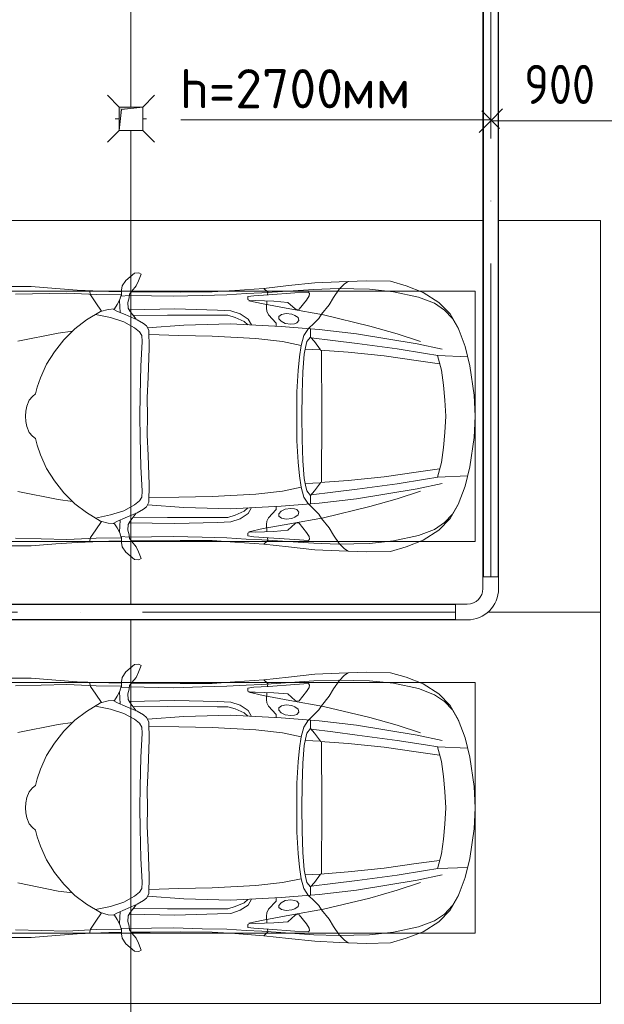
# Model space of a CAD drawing. Header units: millimetres. Extents: x -32229 to 192519, y -13689 to 125138.
# Tile 179 of 183: x 27224 to 30960, y 98295 to 104583. Entities that reach past the tile are written whole.
import ezdxf

# ---------------------------------------------------------------- set-up
doc = ezdxf.new("R2010")
doc.units = ezdxf.units.MM
doc.linetypes.add('ADSK_Осевая', pattern=[2800, 2000, -400, 0, -400])
for name, color, linetype, lineweight in [('A-____-____-DIMS', 7, 'Continuous', 9), ('A-____-____-DIMS-200', 7, 'Continuous', 9), ('A-DETL-GENF-OTLN', 7, 'Continuous', 18), ('A-FLOR-____-OTLN', 7, 'Continuous', 18), ('C-PRKG-____-OTLN', 7, 'Continuous', 18), ('E-CABL-TRAY-CNTR', 7, 'ADSK_Осевая', 18), ('E-CABL-TRAY-OTLN', 7, 'Continuous', 18), ('G-____-____-TEXT', 7, 'Continuous', 9), ('M-EQPM-____-OTLN', 7, 'Continuous', 18), ('P-SANR-FIXT-OTLN', 7, 'Continuous', 18)]:
    doc.layers.add(name, color=color, linetype=linetype, lineweight=lineweight)
doc.layers.add('A-DETL-____-OTLN', color=7, linetype='Continuous', lineweight=9, true_color=0x00a600)
doc.styles.add('GOST Common_4', font='GOST_Common.ttf', dxfattribs={"width": 0.9, "height": 250})
doc.styles.add('ISOCPEUR', font='isocpeur.ttf', dxfattribs={"height": 250})
doc.dimstyles.new('ГОСТ_2_5_мм2', dxfattribs={"dimscale": 304.8, "dimtxt": 251.428749, "dimasz": 0.492126, "dimexe": 0.492126, "dimexo": 0.656168, "dimgap": 0.098425, "dimtad": 1, "dimdec": 0, "dimdsep": 46, "dimtxsty": 'GOST Common_4', "dimblk1": 'OBLIQUE', "dimblk2": 'OBLIQUE', "dimsah": 1, "dimcen": 0.09, "dimazin": 2, "dimtfac": 1, "dimtdec": 4, "dimtix": 1, "dimtmove": 0, "dimatfit": 3, "dimfxl": 1, "dimtvp": 1, "dimtolj": 1, "dimtzin": 0, "dimarcsym": 2})

# ---------------------------------------------------------------- blocks, each defined once
blk = doc.blocks.new('АР_Машиноместо - 4900x2400_М__5300х2500_-V167--01 ЭЛ')
at = {"layer": 'A-DETL-GENF-OTLN', "color": 253, "lineweight": 13, "true_color": 0xaaaaaa}
for p, q in [((422, -1534.1), (422, -1662.9)), ((2078, -1534.1), (2078, -1662.9)), ((770, -1576.5), (718.3, -1834.2)), ((1217.8, -1629.1), (1184.7, -1635.7)), ((1217.8, -1629.1), (1250, -1626.8)), ((1282.2, -1629.1), (1250, -1626.8)), ((1282.2, -1629.1), (1315.3, -1635.7)), ((1730, -1576.5), (1781.7, -1834.2)), ((422, -1662.9), (434.8, -1820.7)), ((1107.2, -1689.8), (1064.9, -1700.5)), ((1123.5, -1670.9), (1107.2, -1689.8)), ((1147.5, -1650.5), (1123.5, -1670.9)), ((1184.7, -1635.7), (1147.5, -1650.5)), ((1315.3, -1635.7), (1352.5, -1650.5)), ((1352.5, -1650.5), (1376.5, -1670.9)), ((1376.5, -1670.9), (1392.8, -1689.8)), ((1392.8, -1689.8), (1435.1, -1700.5)), ((2078, -1662.9), (2065.2, -1820.7)), ((1004.2, -1721.4), (917, -1761.1)), ((1064.9, -1700.5), (1004.2, -1721.4)), ((1435.1, -1700.5), (1495.8, -1721.4)), ((1495.8, -1721.4), (1583, -1761.1)), ((434.8, -1820.7), (444.9, -1956.8)), ((837.5, -1812.1), (761.1, -1871.7)), ((917, -1761.1), (837.5, -1812.1)), ((1583, -1761.1), (1662.5, -1812.1)), ((1662.5, -1812.1), (1738.9, -1871.7)), ((2065.2, -1820.7), (2055.1, -1956.8)), ((761.1, -1871.7), (690.7, -1941.6)), ((718.3, -1834.2), (705.7, -1926.7)), ((1738.9, -1871.7), (1809.3, -1941.6)), ((1781.7, -1834.2), (1794.3, -1926.7)), ((690.7, -1941.6), (634.6, -2015)), ((1809.3, -1941.6), (1865.4, -2015)), ((444.9, -1956.8), (453, -2159.1)), ((2055.1, -1956.8), (2047, -2159.1)), ((475.1, -2041), (447.5, -2034.4)), ((525.5, -2074.6), (475.1, -2041)), ((578.8, -2112.6), (525.5, -2074.6)), ((634.6, -2015), (580.7, -2105.7)), ((619.7, -2168.6), (600.3, -2072.7)), ((1865.4, -2015), (1919.3, -2105.7)), ((1880.3, -2168.6), (1899.7, -2072.7)), ((1921.2, -2112.6), (1974.5, -2074.6)), ((1974.5, -2074.6), (2024.9, -2041)), ((2024.9, -2041), (2052.5, -2034.4)), ((580.7, -2105.7), (567.1, -2153.8)), ((1919.3, -2105.7), (1932.9, -2153.8)), ((453, -2159.1), (455, -2238.9)), ((564.3, -2195.4), (536.7, -2211.8)), ((567.1, -2153.8), (564.3, -2195.4)), ((579.9, -2213.8), (564.9, -2186.5)), ((647.3, -2254.2), (619.7, -2168.6)), ((1852.7, -2254.2), (1880.3, -2168.6)), ((1920.1, -2213.8), (1935.1, -2186.5)), ((1932.9, -2153.8), (1935.7, -2195.4)), ((1935.7, -2195.4), (1963.3, -2211.8)), ((2047, -2159.1), (2045, -2238.9)), ((381.7, -2266.4), (417.4, -2243.4)), ((417.4, -2243.4), (445.1, -2238.7)), ((445.1, -2238.7), (481.8, -2239.5)), ((505.1, -2230), (467.5, -2239.2)), ((482, -2235.6), (479.1, -2288.7)), ((536.7, -2211.8), (505.1, -2230)), ((586.6, -2231.3), (510.1, -2227.1)), ((600.8, -2263), (579.9, -2213.8)), ((633.8, -2340.5), (600.8, -2263)), ((685.1, -2322.3), (647.3, -2254.2)), ((1814.9, -2322.3), (1852.7, -2254.2)), ((1866.2, -2340.5), (1899.2, -2263)), ((1899.2, -2263), (1920.1, -2213.8)), ((1913.4, -2231.3), (1989.9, -2227.1)), ((1963.3, -2211.8), (1994.9, -2230)), ((1994.9, -2230), (2032.5, -2239.2)), ((2018, -2235.6), (2020.9, -2288.7)), ((2054.9, -2238.7), (2018.2, -2239.5)), ((2082.6, -2243.4), (2054.9, -2238.7)), ((2118.3, -2266.4), (2082.6, -2243.4)), ((333.1, -2350.6), (335.2, -2322.3)), ((335.2, -2322.3), (381.7, -2266.4)), ((449.8, -2306.1), (417.4, -2333.8)), ((470, -2290), (449.8, -2306.1)), ((454.5, -2423.6), (456, -2301.1)), ((493.6, -2288.6), (470, -2290)), ((523.3, -2281.2), (493.6, -2288.6)), ((559, -2282.6), (523.3, -2281.2)), ((580.6, -2296), (559, -2282.6)), ((630.6, -2332.9), (580.6, -2296)), ((603.5, -2534.3), (606.1, -2314.9)), ((710, -2355.4), (685.1, -2322.3)), ((1790, -2355.4), (1814.9, -2322.3)), ((1869.4, -2332.9), (1919.4, -2296)), ((1896.5, -2534.3), (1893.9, -2314.9)), ((1919.4, -2296), (1941, -2282.6)), ((1941, -2282.6), (1976.7, -2281.2)), ((1976.7, -2281.2), (2006.4, -2288.6)), ((2006.4, -2288.6), (2030, -2290)), ((2030, -2290), (2050.2, -2306.1)), ((2045.5, -2423.6), (2044, -2301.1)), ((2050.2, -2306.1), (2082.6, -2333.8)), ((2164.8, -2322.3), (2118.3, -2266.4)), ((2166.9, -2350.6), (2164.8, -2322.3)), ((341.2, -2366.2), (333.1, -2350.6)), ((384.4, -2347.9), (341.2, -2366.2)), ((417.4, -2333.8), (384.4, -2347.9)), ((656.7, -2380.3), (633.8, -2340.5)), ((672.8, -2399.7), (656.7, -2380.3)), ((734.3, -2368.8), (710, -2355.4)), ((772.7, -2371.5), (734.3, -2368.8)), ((929.1, -2364.1), (772.7, -2371.5)), ((1115.2, -2358.7), (929.1, -2364.1)), ((1250, -2357.8), (1115.2, -2358.7)), ((1250, -2357.8), (1384.8, -2358.7)), ((1384.8, -2358.7), (1570.9, -2364.1)), ((1570.9, -2364.1), (1727.3, -2371.5)), ((1727.3, -2371.5), (1765.7, -2368.8)), ((1765.7, -2368.8), (1790, -2355.4)), ((1827.2, -2399.7), (1843.3, -2380.3)), ((1843.3, -2380.3), (1866.2, -2340.5)), ((2082.6, -2333.8), (2115.6, -2347.9)), ((2115.6, -2347.9), (2158.8, -2366.2)), ((2158.8, -2366.2), (2166.9, -2350.6)), ((456.8, -2613.6), (454.5, -2423.6)), ((684.8, -2406.5), (667.8, -2638.3)), ((700.6, -2415.4), (672.8, -2399.7)), ((813.8, -2416.7), (700.6, -2415.4)), ((999.2, -2409.3), (813.8, -2416.7)), ((1132.7, -2404.6), (999.2, -2409.3)), ((1250, -2406.6), (1132.7, -2404.6)), ((1250, -2406.6), (1367.3, -2404.6)), ((1367.3, -2404.6), (1500.8, -2409.3)), ((1500.8, -2409.3), (1686.2, -2416.7)), ((1686.2, -2416.7), (1799.4, -2415.4)), ((1799.4, -2415.4), (1827.2, -2399.7)), ((1815.2, -2406.5), (1832.2, -2638.3)), ((2043.2, -2613.6), (2045.5, -2423.6)), ((604.4, -2850.8), (603.5, -2534.3)), ((1895.6, -2850.8), (1896.5, -2534.3)), ((456.1, -2818.3), (456.8, -2613.6)), ((667.8, -2638.3), (659.3, -2936)), ((1832.2, -2638.3), (1840.7, -2936)), ((2043.9, -2818.3), (2043.2, -2613.6)), ((446, -2964.8), (456.1, -2818.3)), ((2054, -2964.8), (2043.9, -2818.3)), ((604.4, -2919.4), (604.4, -2850.8)), ((1895.6, -2919.4), (1895.6, -2850.8)), ((618.7, -2966.7), (604.4, -2919.4)), ((659.3, -2936), (676.4, -3260.1)), ((1840.7, -2936), (1823.6, -3260.1)), ((1881.3, -2966.7), (1895.6, -2919.4)), ((432.8, -3149.3), (446, -2964.8)), ((643.6, -3024.6), (618.7, -2966.7)), ((1856.4, -3024.6), (1881.3, -2966.7)), ((2067.2, -3149.3), (2054, -2964.8)), ((485.6, -3046.1), (480.8, -3085)), ((504.5, -3046.6), (485.6, -3046.1)), ((512.2, -3061.4), (504.5, -3046.6)), ((510.9, -3094.6), (512.2, -3061.4)), ((665.1, -3046.1), (643.6, -3024.6)), ((1834.9, -3046.1), (1856.4, -3024.6)), ((1987.8, -3061.4), (1995.5, -3046.6)), ((1989.1, -3094.6), (1987.8, -3061.4)), ((1995.5, -3046.6), (2014.4, -3046.1)), ((2014.4, -3046.1), (2019.2, -3085)), ((480.8, -3085), (474.8, -3179.9)), ((515.3, -3213.7), (510.9, -3094.6)), ((1984.7, -3213.7), (1989.1, -3094.6)), ((2019.2, -3085), (2025.2, -3179.9)), ((415.7, -3305.9), (432.8, -3149.3)), ((456.9, -3174.2), (432.9, -3148.3)), ((475.2, -3173.5), (456.9, -3174.2)), ((474.8, -3179.9), (462.2, -3347.3)), ((558.4, -3165.4), (513.6, -3168)), ((579.5, -3167.7), (558.4, -3165.4)), ((601.7, -3179.4), (579.5, -3167.7)), ((654.5, -3228.1), (601.7, -3179.4)), ((1845.5, -3228.1), (1898.3, -3179.4)), ((1898.3, -3179.4), (1920.5, -3167.7)), ((1920.5, -3167.7), (1941.6, -3165.4)), ((1941.6, -3165.4), (1986.4, -3168)), ((2024.8, -3173.5), (2043.1, -3174.2)), ((2025.2, -3179.9), (2037.8, -3347.3)), ((2043.1, -3174.2), (2067.1, -3148.3)), ((2084.3, -3305.9), (2067.1, -3148.3)), ((522.2, -3303.2), (515.3, -3213.7)), ((599.8, -3262.3), (593.6, -3292.5)), ((612.1, -3245.7), (599.8, -3262.3)), ((626.8, -3246.1), (612.1, -3245.7)), ((643.2, -3259.9), (626.8, -3246.1)), ((657.2, -3286.3), (643.2, -3259.9)), ((674.6, -3227.6), (654.5, -3228.1)), ((676.4, -3260.1), (695.7, -3502.8)), ((1823.6, -3260.1), (1804.3, -3502.8)), ((1825.4, -3227.6), (1845.5, -3228.1)), ((1842.8, -3286.3), (1856.8, -3259.9)), ((1856.8, -3259.9), (1873.2, -3246.1)), ((1873.2, -3246.1), (1887.9, -3245.7)), ((1887.9, -3245.7), (1900.2, -3262.3)), ((1900.2, -3262.3), (1906.4, -3292.5)), ((1977.8, -3303.2), (1984.7, -3213.7)), ((397.1, -3474.2), (415.7, -3305.9)), ((564.6, -3349.7), (522.2, -3303.2)), ((593.6, -3292.5), (597.1, -3327.4)), ((597.1, -3327.4), (605.2, -3346.8)), ((661.1, -3321.2), (657.2, -3286.3)), ((658.7, -3344.5), (661.1, -3321.2)), ((1838.9, -3321.2), (1842.8, -3286.3)), ((1841.3, -3344.5), (1838.9, -3321.2)), ((1902.9, -3327.4), (1894.8, -3346.8)), ((1906.4, -3292.5), (1902.9, -3327.4)), ((1935.4, -3349.7), (1977.8, -3303.2)), ((2102.9, -3474.2), (2084.3, -3305.9)), ((462.2, -3347.3), (456.6, -3434.5)), ((508, -3422.8), (566.8, -3375.1)), ((569.7, -3360.7), (564.6, -3349.7)), ((566.8, -3375.1), (569.7, -3360.7)), ((605.2, -3346.8), (620, -3369.3)), ((620, -3369.3), (638.7, -3372.5)), ((638.7, -3372.5), (654.1, -3360.7)), ((654.1, -3360.7), (658.7, -3344.5)), ((1102.5, -3394.3), (965.3, -3397.8)), ((1250, -3391.3), (1102.5, -3394.3)), ((1250, -3391.3), (1397.5, -3394.3)), ((1397.5, -3394.3), (1534.7, -3397.8)), ((1845.9, -3360.7), (1841.3, -3344.5)), ((1861.3, -3372.5), (1845.9, -3360.7)), ((1880, -3369.3), (1861.3, -3372.5)), ((1894.8, -3346.8), (1880, -3369.3)), ((1930.3, -3360.7), (1935.4, -3349.7)), ((1933.2, -3375.1), (1930.3, -3360.7)), ((1992, -3422.8), (1933.2, -3375.1)), ((2037.8, -3347.3), (2043.4, -3434.5)), ((456.6, -3434.5), (466.2, -3441.1)), ((466.2, -3441.1), (481.5, -3439.1)), ((481.5, -3439.1), (508, -3422.8)), ((690.2, -3433.7), (654.7, -3470.4)), ((744.1, -3447.2), (691.3, -3447.2)), ((773, -3424.2), (744.1, -3447.2)), ((744.3, -3447), (773.2, -3472.4)), ((811.1, -3414.8), (773, -3424.2)), ((853.3, -3407.2), (811.1, -3414.8)), ((825.6, -3512.1), (821, -3413)), ((965.3, -3397.8), (853.3, -3407.2)), ((1534.7, -3397.8), (1646.7, -3407.2)), ((1646.7, -3407.2), (1688.9, -3414.8)), ((1674.4, -3512.1), (1679, -3413)), ((1688.9, -3414.8), (1727, -3424.2)), ((1755.7, -3447), (1726.8, -3472.4)), ((1727, -3424.2), (1755.7, -3447)), ((1755.7, -3447.2), (1808.7, -3447.2)), ((1809.8, -3433.7), (1845.3, -3470.4)), ((2018.5, -3439.1), (1992, -3422.8)), ((2033.8, -3441.1), (2018.5, -3439.1)), ((2043.4, -3434.5), (2033.8, -3441.1)), ((390.2, -3630), (397.1, -3474.2)), ((598.3, -3518.6), (537.9, -3567)), ((624.9, -3501.2), (598.3, -3518.6)), ((654.7, -3470.4), (624.9, -3501.2)), ((773.2, -3472.4), (825.6, -3512.1)), ((840.1, -3687.8), (826.6, -3509.6)), ((1250, -3520.1), (827.2, -3517.2)), ((1250, -3520.1), (1672.8, -3517.2)), ((1659.9, -3687.8), (1673.4, -3509.6)), ((1726.8, -3472.4), (1674.4, -3512.1)), ((1845.3, -3470.4), (1875.1, -3501.2)), ((1875.1, -3501.2), (1901.7, -3518.6)), ((1901.7, -3518.6), (1962.1, -3567)), ((2109.8, -3630), (2102.9, -3474.2)), ((537.9, -3567), (491.4, -3594.2)), ((1962.1, -3567), (2008.6, -3594.2)), ((384, -3802.9), (390.2, -3630)), ((438.6, -3629.8), (403.8, -3665.5)), ((491.4, -3594.2), (438.6, -3629.8)), ((2008.6, -3594.2), (2061.4, -3629.8)), ((2061.4, -3629.8), (2096.2, -3665.5)), ((2116, -3802.9), (2109.8, -3630)), ((403.8, -3665.5), (388.1, -3688.4)), ((863.9, -3917.5), (840.1, -3687.8)), ((1636.1, -3917.5), (1659.9, -3687.8)), ((2096.2, -3665.5), (2111.9, -3688.4)), ((387.4, -3958.4), (384, -3802.9)), ((2112.6, -3958.4), (2116, -3802.9)), ((416.4, -4059.2), (387.4, -3958.4)), ((893.6, -4121.6), (863.9, -3917.5)), ((1606.4, -4121.6), (1636.1, -3917.5)), ((2083.6, -4059.2), (2112.6, -3958.4)), ((458.6, -4167), (416.4, -4059.2)), ((2041.4, -4167), (2083.6, -4059.2)), ((914, -4272.5), (893.6, -4121.6)), ((1586, -4272.5), (1606.4, -4121.6)), ((522.5, -4267.9), (458.6, -4167)), ((1977.5, -4267.9), (2041.4, -4167)), ((596.3, -4340.6), (522.5, -4267.9)), ((955.5, -4283.9), (861, -4259.4)), ((861.2, -4260.3), (869.3, -4451.1)), ((1544.5, -4283.9), (1639, -4259.4)), ((1638.8, -4260.3), (1630.7, -4451.1)), ((1903.7, -4340.6), (1977.5, -4267.9)), ((1050.4, -4297.3), (955.5, -4283.9)), ((1146, -4306.7), (1050.4, -4297.3)), ((1250, -4312), (1146, -4306.7)), ((1250, -4312), (1354, -4306.7)), ((1354, -4306.7), (1449.6, -4297.3)), ((1449.6, -4297.3), (1544.5, -4283.9)), ((686, -4391.6), (596.3, -4340.6)), ((804.4, -4436.7), (686, -4391.6)), ((1695.6, -4436.7), (1814, -4391.6)), ((1814, -4391.6), (1903.7, -4340.6)), ((927, -4466.6), (804.4, -4436.7)), ((1573, -4466.6), (1695.6, -4436.7)), ((1114.6, -4493), (927, -4466.6)), ((1250, -4500), (1114.6, -4493)), ((1250, -4500), (1385.4, -4493)), ((1385.4, -4493), (1573, -4466.6))]:
    blk.add_line(p, q, dxfattribs=at)
at = {"layer": 'A-DETL-GENF-OTLN', "color": 254, "lineweight": 13, "true_color": 0xd4d4d4}
for p, q in [((470.9, -1561.4), (462.8, -1889.5)), ((2029.1, -1561.4), (2037.2, -1889.5)), ((462.8, -1889.5), (471.8, -2077.7)), ((2037.2, -1889.5), (2028.2, -2077.7)), ((471.8, -2077.7), (474.5, -2239.3)), ((2028.2, -2077.7), (2025.5, -2239.3)), ((483.3, -2571.4), (478, -2290)), ((570.6, -2291.4), (564.4, -2580.5)), ((1929.4, -2291.4), (1935.6, -2580.5)), ((2016.7, -2571.4), (2022, -2290)), ((728.4, -2415.7), (733.8, -2606.7)), ((1771.6, -2415.7), (1766.2, -2606.7)), ((477.8, -2754.7), (483.3, -2571.4)), ((2022.2, -2754.7), (2016.7, -2571.4)), ((564.4, -2580.5), (571.6, -2853.3)), ((733.8, -2606.7), (737.8, -2818.3)), ((1766.2, -2606.7), (1762.2, -2818.3)), ((1935.6, -2580.5), (1928.4, -2853.3)), ((473.9, -2913.7), (477.8, -2754.7)), ((2026.1, -2913.7), (2022.2, -2754.7)), ((737.8, -2818.3), (752.8, -3099)), ((1762.2, -2818.3), (1747.2, -3099)), ((571.6, -2853.3), (575.7, -2937.4)), ((1928.4, -2853.3), (1924.3, -2937.4)), ((466.3, -3036.3), (473.9, -2913.7)), ((575.7, -2937.4), (595.2, -2997.9)), ((1924.3, -2937.4), (1904.8, -2997.9)), ((2033.7, -3036.3), (2026.1, -2913.7)), ((595.2, -2997.9), (629, -3048.1)), ((1904.8, -2997.9), (1871, -3048.1)), ((462, -3136.6), (466.3, -3036.3)), ((512.5, -3053.2), (532.7, -3145.9)), ((629, -3048.1), (666.7, -3069.7)), ((1871, -3048.1), (1833.3, -3069.7)), ((1987.5, -3053.2), (1967.3, -3145.9)), ((2038, -3136.6), (2033.7, -3036.3)), ((439.5, -3468.5), (462, -3136.6)), ((752.8, -3099), (771.7, -3268.5)), ((1747.2, -3099), (1728.3, -3268.5)), ((2060.5, -3468.5), (2038, -3136.6)), ((532.7, -3145.9), (564, -3316.2)), ((1967.3, -3145.9), (1936, -3316.2)), ((771.7, -3268.5), (797.1, -3388.2)), ((1728.3, -3268.5), (1702.9, -3388.2)), ((564, -3316.2), (602.3, -3530.2)), ((1936, -3316.2), (1897.7, -3530.2)), ((797.1, -3388.2), (734.6, -3405.8)), ((870, -3377.1), (797.1, -3388.2)), ((957.1, -3368.9), (870, -3377.1)), ((1093.5, -3360.7), (957.1, -3368.9)), ((1250, -3360.7), (1093.5, -3360.7)), ((1250, -3360.7), (1406.5, -3360.7)), ((1406.5, -3360.7), (1542.9, -3368.9)), ((1542.9, -3368.9), (1630, -3377.1)), ((1630, -3377.1), (1702.9, -3388.2)), ((1702.9, -3388.2), (1765.4, -3405.8)), ((734.6, -3405.8), (688.5, -3435.5)), ((749.1, -3450.8), (765.5, -3589.1)), ((1750.9, -3450.8), (1734.5, -3589.1)), ((1765.4, -3405.8), (1811.5, -3435.5)), ((434.2, -3623.7), (439.5, -3468.5)), ((695.7, -3502.8), (723.2, -3741.5)), ((1804.3, -3502.8), (1776.8, -3741.5)), ((2065.8, -3623.7), (2060.5, -3468.5)), ((602.3, -3530.2), (673.6, -3827.1)), ((1897.7, -3530.2), (1826.4, -3827.1)), ((438.6, -3823.4), (434.2, -3623.7)), ((765.5, -3589.1), (785.7, -3746.6)), ((1734.5, -3589.1), (1714.3, -3746.6)), ((2061.4, -3823.4), (2065.8, -3623.7)), ((723.2, -3741.5), (786.9, -4128.3)), ((785.7, -3746.6), (819.4, -4000.8)), ((1714.3, -3746.6), (1680.6, -4000.8)), ((1776.8, -3741.5), (1713.1, -4128.3)), ((454.7, -3976.8), (438.6, -3823.4)), ((673.6, -3827.1), (722.7, -4001.8)), ((1826.4, -3827.1), (1777.3, -4001.8)), ((2045.3, -3976.8), (2061.4, -3823.4)), ((488.6, -4138.1), (454.7, -3976.8)), ((722.7, -4001.8), (771.7, -4149.8)), ((819.4, -4000.8), (849, -4182.8)), ((1680.6, -4000.8), (1651, -4182.8)), ((1777.3, -4001.8), (1728.3, -4149.8)), ((2011.4, -4138.1), (2045.3, -3976.8)), ((527.8, -4239.8), (488.6, -4138.1)), ((786.9, -4128.3), (821.1, -4289.8)), ((1713.1, -4128.3), (1678.9, -4289.8)), ((1972.2, -4239.8), (2011.4, -4138.1)), ((849, -4182.8), (861.2, -4260.3)), ((1651, -4182.8), (1638.8, -4260.3)), ((571.5, -4303.1), (527.8, -4239.8)), ((1928.5, -4303.1), (1972.2, -4239.8)), ((625, -4354.8), (571.5, -4303.1)), ((1875, -4354.8), (1928.5, -4303.1)), ((696.3, -4395.8), (625, -4354.8)), ((1803.7, -4395.8), (1875, -4354.8))]:
    blk.add_line(p, q, dxfattribs=at)
at = {"layer": 'C-PRKG-____-OTLN', "color": 253, "lineweight": 13, "true_color": 0xaaaaaa}
for p, q in [((0, 0), (0, -5300)), ((450, -800), (450, -4500)), ((2050, -800), (2050, -4500)), ((450, -4500), (2050, -4500)), ((2500, -4580.7), (2500, -5300)), ((2500, -5300), (0, -5300))]:
    blk.add_line(p, q, dxfattribs=at)
blk = doc.blocks.new('АР_Машиноместо - 4900x2400_М__5300х2500_-V168--01 ЭЛ')
at = {"layer": 'A-DETL-GENF-OTLN', "color": 253, "lineweight": 13, "true_color": 0xaaaaaa}
for p, q in [((927, 4466.6), (804.4, 4436.7)), ((1114.6, 4493), (927, 4466.6)), ((1250, 4500), (1114.6, 4493)), ((1250, 4500), (1385.4, 4493)), ((1385.4, 4493), (1573, 4466.6)), ((1573, 4466.6), (1695.6, 4436.7)), ((804.4, 4436.7), (686, 4391.6)), ((861.2, 4260.3), (869.3, 4451.1)), ((1638.8, 4260.3), (1630.7, 4451.1)), ((1695.6, 4436.7), (1814, 4391.6)), ((596.3, 4340.6), (522.5, 4267.9)), ((686, 4391.6), (596.3, 4340.6)), ((1814, 4391.6), (1903.7, 4340.6)), ((1903.7, 4340.6), (1977.5, 4267.9)), ((955.5, 4283.9), (861, 4259.4)), ((1050.4, 4297.3), (955.5, 4283.9)), ((1146, 4306.7), (1050.4, 4297.3)), ((1250, 4312), (1146, 4306.7)), ((1250, 4312), (1354, 4306.7)), ((1354, 4306.7), (1449.6, 4297.3)), ((1449.6, 4297.3), (1544.5, 4283.9)), ((1544.5, 4283.9), (1639, 4259.4)), ((522.5, 4267.9), (458.6, 4167)), ((914, 4272.5), (893.6, 4121.6)), ((1586, 4272.5), (1606.4, 4121.6)), ((1977.5, 4267.9), (2041.4, 4167)), ((458.6, 4167), (416.4, 4059.2)), ((2041.4, 4167), (2083.6, 4059.2)), ((893.6, 4121.6), (863.9, 3917.5)), ((1606.4, 4121.6), (1636.1, 3917.5)), ((416.4, 4059.2), (387.4, 3958.4)), ((2083.6, 4059.2), (2112.6, 3958.4)), ((387.4, 3958.4), (384, 3802.9)), ((863.9, 3917.5), (840.1, 3687.8)), ((1636.1, 3917.5), (1659.9, 3687.8)), ((2112.6, 3958.4), (2116, 3802.9)), ((384, 3802.9), (390.2, 3630)), ((2116, 3802.9), (2109.8, 3630)), ((403.8, 3665.5), (388.1, 3688.4)), ((438.6, 3629.8), (403.8, 3665.5)), ((840.1, 3687.8), (826.6, 3509.6)), ((1659.9, 3687.8), (1673.4, 3509.6)), ((2061.4, 3629.8), (2096.2, 3665.5)), ((2096.2, 3665.5), (2111.9, 3688.4)), ((390.2, 3630), (397.1, 3474.2)), ((491.4, 3594.2), (438.6, 3629.8)), ((537.9, 3567), (491.4, 3594.2)), ((1962.1, 3567), (2008.6, 3594.2)), ((2008.6, 3594.2), (2061.4, 3629.8)), ((2109.8, 3630), (2102.9, 3474.2)), ((598.3, 3518.6), (537.9, 3567)), ((1901.7, 3518.6), (1962.1, 3567)), ((397.1, 3474.2), (415.7, 3305.9)), ((624.9, 3501.2), (598.3, 3518.6)), ((654.7, 3470.4), (624.9, 3501.2)), ((690.2, 3433.7), (654.7, 3470.4)), ((676.4, 3260.1), (695.7, 3502.8)), ((744.3, 3447), (773.2, 3472.4)), ((773.2, 3472.4), (825.6, 3512.1)), ((825.6, 3512.1), (821, 3413)), ((1250, 3520.1), (827.2, 3517.2)), ((1250, 3520.1), (1672.8, 3517.2)), ((1674.4, 3512.1), (1679, 3413)), ((1726.8, 3472.4), (1674.4, 3512.1)), ((1755.7, 3447), (1726.8, 3472.4)), ((1823.6, 3260.1), (1804.3, 3502.8)), ((1809.8, 3433.7), (1845.3, 3470.4)), ((1845.3, 3470.4), (1875.1, 3501.2)), ((1875.1, 3501.2), (1901.7, 3518.6)), ((2102.9, 3474.2), (2084.3, 3305.9)), ((456.6, 3434.5), (466.2, 3441.1)), ((462.2, 3347.3), (456.6, 3434.5)), ((466.2, 3441.1), (481.5, 3439.1)), ((481.5, 3439.1), (508, 3422.8)), ((508, 3422.8), (566.8, 3375.1)), ((744.1, 3447.2), (691.3, 3447.2)), ((773, 3424.2), (744.1, 3447.2)), ((811.1, 3414.8), (773, 3424.2)), ((853.3, 3407.2), (811.1, 3414.8)), ((965.3, 3397.8), (853.3, 3407.2)), ((1102.5, 3394.3), (965.3, 3397.8)), ((1397.5, 3394.3), (1534.7, 3397.8)), ((1534.7, 3397.8), (1646.7, 3407.2)), ((1646.7, 3407.2), (1688.9, 3414.8)), ((1688.9, 3414.8), (1727, 3424.2)), ((1727, 3424.2), (1755.7, 3447)), ((1755.7, 3447.2), (1808.7, 3447.2)), ((1992, 3422.8), (1933.2, 3375.1)), ((2018.5, 3439.1), (1992, 3422.8)), ((2033.8, 3441.1), (2018.5, 3439.1)), ((2043.4, 3434.5), (2033.8, 3441.1)), ((2037.8, 3347.3), (2043.4, 3434.5)), ((474.8, 3179.9), (462.2, 3347.3)), ((564.6, 3349.7), (522.2, 3303.2)), ((569.7, 3360.7), (564.6, 3349.7)), ((566.8, 3375.1), (569.7, 3360.7)), ((597.1, 3327.4), (605.2, 3346.8)), ((605.2, 3346.8), (620, 3369.3)), ((620, 3369.3), (638.7, 3372.5)), ((638.7, 3372.5), (654.1, 3360.7)), ((654.1, 3360.7), (658.7, 3344.5)), ((658.7, 3344.5), (661.1, 3321.2)), ((1250, 3391.3), (1102.5, 3394.3)), ((1250, 3391.3), (1397.5, 3394.3)), ((1841.3, 3344.5), (1838.9, 3321.2)), ((1845.9, 3360.7), (1841.3, 3344.5)), ((1861.3, 3372.5), (1845.9, 3360.7)), ((1880, 3369.3), (1861.3, 3372.5)), ((1894.8, 3346.8), (1880, 3369.3)), ((1902.9, 3327.4), (1894.8, 3346.8)), ((1933.2, 3375.1), (1930.3, 3360.7)), ((1930.3, 3360.7), (1935.4, 3349.7)), ((1935.4, 3349.7), (1977.8, 3303.2)), ((2025.2, 3179.9), (2037.8, 3347.3)), ((415.7, 3305.9), (432.8, 3149.3)), ((522.2, 3303.2), (515.3, 3213.7)), ((593.6, 3292.5), (597.1, 3327.4)), ((599.8, 3262.3), (593.6, 3292.5)), ((657.2, 3286.3), (643.2, 3259.9)), ((661.1, 3321.2), (657.2, 3286.3)), ((1838.9, 3321.2), (1842.8, 3286.3)), ((1842.8, 3286.3), (1856.8, 3259.9)), ((1900.2, 3262.3), (1906.4, 3292.5)), ((1906.4, 3292.5), (1902.9, 3327.4)), ((1977.8, 3303.2), (1984.7, 3213.7)), ((2084.3, 3305.9), (2067.1, 3148.3)), ((515.3, 3213.7), (510.9, 3094.6)), ((612.1, 3245.7), (599.8, 3262.3)), ((654.5, 3228.1), (601.7, 3179.4)), ((626.8, 3246.1), (612.1, 3245.7)), ((643.2, 3259.9), (626.8, 3246.1)), ((674.6, 3227.6), (654.5, 3228.1)), ((659.3, 2936), (676.4, 3260.1)), ((1840.7, 2936), (1823.6, 3260.1)), ((1825.4, 3227.6), (1845.5, 3228.1)), ((1845.5, 3228.1), (1898.3, 3179.4)), ((1856.8, 3259.9), (1873.2, 3246.1)), ((1873.2, 3246.1), (1887.9, 3245.7)), ((1887.9, 3245.7), (1900.2, 3262.3)), ((1984.7, 3213.7), (1989.1, 3094.6)), ((432.8, 3149.3), (446, 2964.8)), ((456.9, 3174.2), (432.9, 3148.3)), ((475.2, 3173.5), (456.9, 3174.2)), ((480.8, 3085), (474.8, 3179.9)), ((558.4, 3165.4), (513.6, 3168)), ((579.5, 3167.7), (558.4, 3165.4)), ((601.7, 3179.4), (579.5, 3167.7)), ((1898.3, 3179.4), (1920.5, 3167.7)), ((1920.5, 3167.7), (1941.6, 3165.4)), ((1941.6, 3165.4), (1986.4, 3168)), ((2019.2, 3085), (2025.2, 3179.9)), ((2024.8, 3173.5), (2043.1, 3174.2)), ((2043.1, 3174.2), (2067.1, 3148.3)), ((2067.2, 3149.3), (2054, 2964.8)), ((485.6, 3046.1), (480.8, 3085)), ((510.9, 3094.6), (512.2, 3061.4)), ((1989.1, 3094.6), (1987.8, 3061.4)), ((2014.4, 3046.1), (2019.2, 3085)), ((504.5, 3046.6), (485.6, 3046.1)), ((512.2, 3061.4), (504.5, 3046.6)), ((643.6, 3024.6), (618.7, 2966.7)), ((665.1, 3046.1), (643.6, 3024.6)), ((1834.9, 3046.1), (1856.4, 3024.6)), ((1856.4, 3024.6), (1881.3, 2966.7)), ((1987.8, 3061.4), (1995.5, 3046.6)), ((1995.5, 3046.6), (2014.4, 3046.1)), ((446, 2964.8), (456.1, 2818.3)), ((618.7, 2966.7), (604.4, 2919.4)), ((1881.3, 2966.7), (1895.6, 2919.4)), ((2054, 2964.8), (2043.9, 2818.3)), ((604.4, 2919.4), (604.4, 2850.8)), ((667.8, 2638.3), (659.3, 2936)), ((1832.2, 2638.3), (1840.7, 2936)), ((1895.6, 2919.4), (1895.6, 2850.8)), ((604.4, 2850.8), (603.5, 2534.3)), ((1895.6, 2850.8), (1896.5, 2534.3)), ((456.1, 2818.3), (456.8, 2613.6)), ((2043.9, 2818.3), (2043.2, 2613.6)), ((456.8, 2613.6), (454.5, 2423.6)), ((684.8, 2406.5), (667.8, 2638.3)), ((1815.2, 2406.5), (1832.2, 2638.3)), ((2043.2, 2613.6), (2045.5, 2423.6)), ((603.5, 2534.3), (606.1, 2314.9)), ((1896.5, 2534.3), (1893.9, 2314.9)), ((454.5, 2423.6), (456, 2301.1)), ((672.8, 2399.7), (656.7, 2380.3)), ((700.6, 2415.4), (672.8, 2399.7)), ((813.8, 2416.7), (700.6, 2415.4)), ((999.2, 2409.3), (813.8, 2416.7)), ((1132.7, 2404.6), (999.2, 2409.3)), ((1250, 2406.6), (1132.7, 2404.6)), ((1250, 2406.6), (1367.3, 2404.6)), ((1367.3, 2404.6), (1500.8, 2409.3)), ((1500.8, 2409.3), (1686.2, 2416.7)), ((1686.2, 2416.7), (1799.4, 2415.4)), ((1799.4, 2415.4), (1827.2, 2399.7)), ((1827.2, 2399.7), (1843.3, 2380.3)), ((2045.5, 2423.6), (2044, 2301.1)), ((341.2, 2366.2), (333.1, 2350.6)), ((333.1, 2350.6), (335.2, 2322.3)), ((384.4, 2347.9), (341.2, 2366.2)), ((417.4, 2333.8), (384.4, 2347.9)), ((449.8, 2306.1), (417.4, 2333.8)), ((630.6, 2332.9), (580.6, 2296)), ((633.8, 2340.5), (600.8, 2263)), ((656.7, 2380.3), (633.8, 2340.5)), ((710, 2355.4), (685.1, 2322.3)), ((734.3, 2368.8), (710, 2355.4)), ((772.7, 2371.5), (734.3, 2368.8)), ((929.1, 2364.1), (772.7, 2371.5)), ((1115.2, 2358.7), (929.1, 2364.1)), ((1250, 2357.8), (1115.2, 2358.7)), ((1250, 2357.8), (1384.8, 2358.7)), ((1384.8, 2358.7), (1570.9, 2364.1)), ((1570.9, 2364.1), (1727.3, 2371.5)), ((1727.3, 2371.5), (1765.7, 2368.8)), ((1765.7, 2368.8), (1790, 2355.4)), ((1790, 2355.4), (1814.9, 2322.3)), ((1843.3, 2380.3), (1866.2, 2340.5)), ((1866.2, 2340.5), (1899.2, 2263)), ((1869.4, 2332.9), (1919.4, 2296)), ((2050.2, 2306.1), (2082.6, 2333.8)), ((2082.6, 2333.8), (2115.6, 2347.9)), ((2115.6, 2347.9), (2158.8, 2366.2)), ((2158.8, 2366.2), (2166.9, 2350.6)), ((2166.9, 2350.6), (2164.8, 2322.3)), ((335.2, 2322.3), (381.7, 2266.4)), ((381.7, 2266.4), (417.4, 2243.4)), ((470, 2290), (449.8, 2306.1)), ((493.6, 2288.6), (470, 2290)), ((482, 2235.6), (479.1, 2288.7)), ((523.3, 2281.2), (493.6, 2288.6)), ((559, 2282.6), (523.3, 2281.2)), ((580.6, 2296), (559, 2282.6)), ((685.1, 2322.3), (647.3, 2254.2)), ((1814.9, 2322.3), (1852.7, 2254.2)), ((1919.4, 2296), (1941, 2282.6)), ((1941, 2282.6), (1976.7, 2281.2)), ((1976.7, 2281.2), (2006.4, 2288.6)), ((2006.4, 2288.6), (2030, 2290)), ((2018, 2235.6), (2020.9, 2288.7)), ((2030, 2290), (2050.2, 2306.1)), ((2118.3, 2266.4), (2082.6, 2243.4)), ((2164.8, 2322.3), (2118.3, 2266.4)), ((417.4, 2243.4), (445.1, 2238.7)), ((445.1, 2238.7), (481.8, 2239.5)), ((453, 2159.1), (455, 2238.9)), ((505.1, 2230), (467.5, 2239.2)), ((536.7, 2211.8), (505.1, 2230)), ((586.6, 2231.3), (510.1, 2227.1)), ((564.3, 2195.4), (536.7, 2211.8)), ((579.9, 2213.8), (564.9, 2186.5)), ((600.8, 2263), (579.9, 2213.8)), ((647.3, 2254.2), (619.7, 2168.6)), ((1852.7, 2254.2), (1880.3, 2168.6)), ((1899.2, 2263), (1920.1, 2213.8)), ((1913.4, 2231.3), (1989.9, 2227.1)), ((1920.1, 2213.8), (1935.1, 2186.5)), ((1935.7, 2195.4), (1963.3, 2211.8)), ((1963.3, 2211.8), (1994.9, 2230)), ((1994.9, 2230), (2032.5, 2239.2)), ((2054.9, 2238.7), (2018.2, 2239.5)), ((2047, 2159.1), (2045, 2238.9)), ((2082.6, 2243.4), (2054.9, 2238.7)), ((444.9, 1956.8), (453, 2159.1)), ((567.1, 2153.8), (564.3, 2195.4)), ((580.7, 2105.7), (567.1, 2153.8)), ((619.7, 2168.6), (600.3, 2072.7)), ((1880.3, 2168.6), (1899.7, 2072.7)), ((1919.3, 2105.7), (1932.9, 2153.8)), ((1932.9, 2153.8), (1935.7, 2195.4)), ((2055.1, 1956.8), (2047, 2159.1)), ((578.8, 2112.6), (525.5, 2074.6)), ((634.6, 2015), (580.7, 2105.7)), ((1865.4, 2015), (1919.3, 2105.7)), ((1921.2, 2112.6), (1974.5, 2074.6)), ((475.1, 2041), (447.5, 2034.4)), ((525.5, 2074.6), (475.1, 2041)), ((690.7, 1941.6), (634.6, 2015)), ((1809.3, 1941.6), (1865.4, 2015)), ((1974.5, 2074.6), (2024.9, 2041)), ((2024.9, 2041), (2052.5, 2034.4)), ((434.8, 1820.7), (444.9, 1956.8)), ((2065.2, 1820.7), (2055.1, 1956.8)), ((761.1, 1871.7), (690.7, 1941.6)), ((718.3, 1834.2), (705.7, 1926.7)), ((1738.9, 1871.7), (1809.3, 1941.6)), ((1781.7, 1834.2), (1794.3, 1926.7)), ((770, 1576.5), (718.3, 1834.2)), ((837.5, 1812.1), (761.1, 1871.7)), ((1662.5, 1812.1), (1738.9, 1871.7)), ((1730, 1576.5), (1781.7, 1834.2)), ((422, 1662.9), (434.8, 1820.7)), ((917, 1761.1), (837.5, 1812.1)), ((1004.2, 1721.4), (917, 1761.1)), ((1495.8, 1721.4), (1583, 1761.1)), ((1583, 1761.1), (1662.5, 1812.1)), ((2078, 1662.9), (2065.2, 1820.7)), ((1064.9, 1700.5), (1004.2, 1721.4)), ((1107.2, 1689.8), (1064.9, 1700.5)), ((1392.8, 1689.8), (1435.1, 1700.5)), ((1435.1, 1700.5), (1495.8, 1721.4)), ((422, 1534.1), (422, 1662.9)), ((1123.5, 1670.9), (1107.2, 1689.8)), ((1147.5, 1650.5), (1123.5, 1670.9)), ((1184.7, 1635.7), (1147.5, 1650.5)), ((1217.8, 1629.1), (1184.7, 1635.7)), ((1282.2, 1629.1), (1315.3, 1635.7)), ((1315.3, 1635.7), (1352.5, 1650.5)), ((1352.5, 1650.5), (1376.5, 1670.9)), ((1376.5, 1670.9), (1392.8, 1689.8)), ((2078, 1534.1), (2078, 1662.9)), ((1217.8, 1629.1), (1250, 1626.8)), ((1282.2, 1629.1), (1250, 1626.8))]:
    blk.add_line(p, q, dxfattribs=at)
at = {"layer": 'A-DETL-GENF-OTLN', "color": 254, "lineweight": 13, "true_color": 0xd4d4d4}
for p, q in [((625, 4354.8), (571.5, 4303.1)), ((696.3, 4395.8), (625, 4354.8)), ((1803.7, 4395.8), (1875, 4354.8)), ((1875, 4354.8), (1928.5, 4303.1)), ((571.5, 4303.1), (527.8, 4239.8)), ((786.9, 4128.3), (821.1, 4289.8)), ((1713.1, 4128.3), (1678.9, 4289.8)), ((1928.5, 4303.1), (1972.2, 4239.8)), ((527.8, 4239.8), (488.6, 4138.1)), ((849, 4182.8), (861.2, 4260.3)), ((1651, 4182.8), (1638.8, 4260.3)), ((1972.2, 4239.8), (2011.4, 4138.1)), ((819.4, 4000.8), (849, 4182.8)), ((1680.6, 4000.8), (1651, 4182.8)), ((488.6, 4138.1), (454.7, 3976.8)), ((722.7, 4001.8), (771.7, 4149.8)), ((723.2, 3741.5), (786.9, 4128.3)), ((1776.8, 3741.5), (1713.1, 4128.3)), ((1777.3, 4001.8), (1728.3, 4149.8)), ((2011.4, 4138.1), (2045.3, 3976.8)), ((454.7, 3976.8), (438.6, 3823.4)), ((673.6, 3827.1), (722.7, 4001.8)), ((785.7, 3746.6), (819.4, 4000.8)), ((1714.3, 3746.6), (1680.6, 4000.8)), ((1826.4, 3827.1), (1777.3, 4001.8)), ((2045.3, 3976.8), (2061.4, 3823.4)), ((438.6, 3823.4), (434.2, 3623.7)), ((602.3, 3530.2), (673.6, 3827.1)), ((1897.7, 3530.2), (1826.4, 3827.1)), ((2061.4, 3823.4), (2065.8, 3623.7)), ((695.7, 3502.8), (723.2, 3741.5)), ((765.5, 3589.1), (785.7, 3746.6)), ((1734.5, 3589.1), (1714.3, 3746.6)), ((1804.3, 3502.8), (1776.8, 3741.5)), ((434.2, 3623.7), (439.5, 3468.5)), ((749.1, 3450.8), (765.5, 3589.1)), ((1750.9, 3450.8), (1734.5, 3589.1)), ((2065.8, 3623.7), (2060.5, 3468.5)), ((564, 3316.2), (602.3, 3530.2)), ((1936, 3316.2), (1897.7, 3530.2)), ((439.5, 3468.5), (462, 3136.6)), ((2060.5, 3468.5), (2038, 3136.6)), ((734.6, 3405.8), (688.5, 3435.5)), ((797.1, 3388.2), (734.6, 3405.8)), ((1702.9, 3388.2), (1765.4, 3405.8)), ((1765.4, 3405.8), (1811.5, 3435.5)), ((771.7, 3268.5), (797.1, 3388.2)), ((870, 3377.1), (797.1, 3388.2)), ((957.1, 3368.9), (870, 3377.1)), ((1093.5, 3360.7), (957.1, 3368.9)), ((1250, 3360.7), (1093.5, 3360.7)), ((1250, 3360.7), (1406.5, 3360.7)), ((1406.5, 3360.7), (1542.9, 3368.9)), ((1542.9, 3368.9), (1630, 3377.1)), ((1630, 3377.1), (1702.9, 3388.2)), ((1728.3, 3268.5), (1702.9, 3388.2)), ((532.7, 3145.9), (564, 3316.2)), ((1967.3, 3145.9), (1936, 3316.2)), ((752.8, 3099), (771.7, 3268.5)), ((1747.2, 3099), (1728.3, 3268.5)), ((512.5, 3053.2), (532.7, 3145.9)), ((1987.5, 3053.2), (1967.3, 3145.9)), ((462, 3136.6), (466.3, 3036.3)), ((737.8, 2818.3), (752.8, 3099)), ((1762.2, 2818.3), (1747.2, 3099)), ((2038, 3136.6), (2033.7, 3036.3)), ((466.3, 3036.3), (473.9, 2913.7)), ((595.2, 2997.9), (629, 3048.1)), ((629, 3048.1), (666.7, 3069.7)), ((1871, 3048.1), (1833.3, 3069.7)), ((1904.8, 2997.9), (1871, 3048.1)), ((2033.7, 3036.3), (2026.1, 2913.7)), ((575.7, 2937.4), (595.2, 2997.9)), ((1924.3, 2937.4), (1904.8, 2997.9)), ((473.9, 2913.7), (477.8, 2754.7)), ((571.6, 2853.3), (575.7, 2937.4)), ((1928.4, 2853.3), (1924.3, 2937.4)), ((2026.1, 2913.7), (2022.2, 2754.7)), ((564.4, 2580.5), (571.6, 2853.3)), ((1935.6, 2580.5), (1928.4, 2853.3)), ((733.8, 2606.7), (737.8, 2818.3)), ((1766.2, 2606.7), (1762.2, 2818.3)), ((477.8, 2754.7), (483.3, 2571.4)), ((2022.2, 2754.7), (2016.7, 2571.4)), ((570.6, 2291.4), (564.4, 2580.5)), ((728.4, 2415.7), (733.8, 2606.7)), ((1771.6, 2415.7), (1766.2, 2606.7)), ((1929.4, 2291.4), (1935.6, 2580.5)), ((483.3, 2571.4), (478, 2290)), ((2016.7, 2571.4), (2022, 2290)), ((471.8, 2077.7), (474.5, 2239.3)), ((2028.2, 2077.7), (2025.5, 2239.3)), ((462.8, 1889.5), (471.8, 2077.7)), ((2037.2, 1889.5), (2028.2, 2077.7)), ((470.9, 1561.4), (462.8, 1889.5)), ((2029.1, 1561.4), (2037.2, 1889.5))]:
    blk.add_line(p, q, dxfattribs=at)
at = {"layer": 'C-PRKG-____-OTLN', "color": 253, "lineweight": 13, "true_color": 0xaaaaaa}
for p, q in [((2500, 5300), (0, 5300)), ((0, 4649.6), (0, 5300)), ((2500, 4580.7), (2500, 5300)), ((0, 0), (0, 4549.6)), ((450, 4500), (2050, 4500)), ((450, 800), (450, 4500)), ((2050, 800), (2050, 4500))]:
    blk.add_line(p, q, dxfattribs=at)
blk = doc.blocks.new('АР_Канал вертикальный прямоугольный - ВК-5403405--01 ЭЛ')
at = {"layer": 'M-EQPM-____-OTLN', "lineweight": 13, "true_color": 0xe2e2e2}
blk.add_hatch(color=254, dxfattribs=at).paths.add_polyline_path([(-75, -75), (-60, 60), (75, 75), (-75, 75)])
at = {"layer": 'M-EQPM-____-OTLN', "color": 253, "lineweight": 13, "true_color": 0xaaaaaa}
for p, q in [((75, 75), (-75, 75)), ((-75, 75), (-75, -75)), ((75, 75), (-75, 75)), ((-75, 75), (-75, -75)), ((-75, -75), (-75, 75)), ((-75, 75), (75, 75)), ((-60, 60), (75, 75)), ((-60, 60), (75, 75)), ((75, -75), (75, 75)), ((75, 75), (75, -75)), ((-75, -75), (-60, 60)), ((-75, -75), (-60, 60)), ((-75, -75), (75, -75)), ((75, -75), (-75, -75))]:
    blk.add_line(p, q, dxfattribs=at)
blk = doc.blocks.new('АР_Трап - 100-100-2797955--01 ЭЛ')
at = {"layer": 'P-SANR-FIXT-OTLN', "color": 253, "lineweight": 13, "true_color": 0xaaaaaa}
for p, q in [((-75, 75), (-150, 150)), ((75, 75), (150, 150)), ((0, 75), (0, 100)), ((-100, 0), (-75, 0)), ((75, 0), (100, 0)), ((-75, -75), (-150, -150)), ((0, -100), (0, -75)), ((75, -75), (150, -150))]:
    blk.add_line(p, q, dxfattribs=at)
blk = doc.blocks.new('Наметкина 10_РД_АР_П_отсоединено_rvt-1--01 ЭЛ')
at = {"layer": 'A-FLOR-____-OTLN', "color": 253, "lineweight": 13, "true_color": 0xaaaaaa}
for p, q in [((27935.3, 104025), (27935.3, 113350)), ((27935.3, 100850), (27935.3, 103875)), ((27935.3, 97850), (27935.3, 100750))]:
    blk.add_line(p, q, dxfattribs=at)
at = {"layer": 'C-PRKG-____-OTLN', "color": 253, "lineweight": 13, "true_color": 0xaaaaaa}
for name, p, rotation in [('АР_Машиноместо - 4900x2400_М__5300х2500_-V168--01 ЭЛ', (25635.3, 103300), 270.0000000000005), ('АР_Машиноместо - 4900x2400_М__5300х2500_-V167--01 ЭЛ', (25635.3, 98300), 90.00000000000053)]:
    blk.add_blockref(name, p, dxfattribs=dict(at, rotation=rotation))
at = {"layer": 'M-EQPM-____-OTLN', "color": 253, "lineweight": 13, "true_color": 0xaaaaaa}
blk.add_blockref('АР_Канал вертикальный прямоугольный - ВК-5403405--01 ЭЛ', (27935.3, 103950), dxfattribs=at)
at = {"layer": 'P-SANR-FIXT-OTLN', "color": 253, "lineweight": 13, "true_color": 0xaaaaaa}
blk.add_blockref('АР_Трап - 100-100-2797955--01 ЭЛ', (27935.3, 103950), dxfattribs=at)
blk = doc.blocks.new('M_Горизонтальный изгиб-колено для канального - Стандартное-V272--01 ЭЛ')
at = {"layer": 'E-CABL-TRAY-OTLN', "color": 5, "true_color": 0x0000ff}
for p, q in [((50, 225), (-50, 225)), ((-50, 225), (-50, 150)), ((50, 150), (50, 225)), ((-225, -50), (-225, 50)), ((-225, 50), (-150, 50)), ((-150, -50), (-225, -50))]:
    blk.add_line(p, q, dxfattribs=at)
for radius, end in [(200, 360), (100, 0)]:
    blk.add_arc((-150, 150), radius, 270, end, dxfattribs=at)
blk = doc.blocks.new('DIMBLOCK20--01 ЭЛ')
at = {"layer": 'A-____-____-DIMS-200'}
for p, q in [((30234.9, 103844), (30234.9, 104087.9)), ((31135.3, 103844), (31135.3, 104087.9)), ((30234.9, 103937.9), (30309.9, 104012.9)), ((31135.3, 103937.9), (31210.3, 104012.9)), ((30234.9, 103937.9), (30159.9, 103862.9)), ((30234.9, 103937.9), (31135.3, 103937.9)), ((30234.9, 103937.9), (30234.9, 103844)), ((31135.3, 103937.9), (31060.3, 103862.9)), ((31135.3, 103937.9), (31135.3, 103844))]:
    blk.add_line(p, q, dxfattribs=at)
at = {"layer": 'A-____-____-DIMS-200', "color": 0, "insert": (30448.6, 104294.6), "char_height": 250, "width": 567.632, "attachment_point": 1, "line_spacing_factor": 1.022761, "style": 'GOST Common_4'}
blk.add_mtext('900', dxfattribs=at)
blk = doc.blocks.new('_Oblique')
at = {"color": 0, "linetype": 'ByBlock', "lineweight": -2}
blk.add_line((-0.5, -0.5), (0.5, 0.5), dxfattribs=at)

msp = doc.modelspace()

# ---------------------------------------------------------------- linework, layer by layer
at = {"layer": 'A-DETL-____-OTLN', "color": 5, "true_color": 0x0000ff}
for p, q in [((30234.9, 103944.3), (28254.9, 103944.3)), ((30291.5, 103887.7), (30178.4, 104000.9))]:
    msp.add_line(p, q, dxfattribs=at)
at = {"layer": 'E-CABL-TRAY-CNTR', "color": 5, "true_color": 0x0000ff}
for p, q in [((30234.9, 101025), (30234.9, 112200)), ((30009.9, 100800), (22611.1, 100800))]:
    msp.add_line(p, q, dxfattribs=at)
at = {"layer": 'E-CABL-TRAY-OTLN', "color": 5, "true_color": 0x0000ff}
for p, q in [((30184.9, 101025), (30184.9, 112200)), ((30187.5, 101025), (30187.5, 112200)), ((30282.4, 101025), (30282.4, 112200)), ((30284.9, 101025), (30284.9, 112200)), ((30187.5, 101025), (30184.9, 101025)), ((30284.9, 101025), (30282.4, 101025)), ((30009.9, 100850), (22611.1, 100850)), ((30009.9, 100847.4), (22611.1, 100847.4)), ((30009.9, 100850), (30009.9, 100847.4)), ((30009.9, 100752.5), (22611.1, 100752.5)), ((30009.9, 100750), (22611.1, 100750)), ((30009.9, 100752.5), (30009.9, 100750))]:
    msp.add_line(p, q, dxfattribs=at)

# ---------------------------------------------------------------- block references
at = {"lineweight": 5}
msp.add_blockref('Наметкина 10_РД_АР_П_отсоединено_rvt-1--01 ЭЛ', (0, 0), dxfattribs=at)
at = {"layer": 'E-CABL-TRAY-OTLN', "color": 5, "true_color": 0x0000ff}
msp.add_blockref('M_Горизонтальный изгиб-колено для канального - Стандартное-V272--01 ЭЛ', (30234.9, 100800), dxfattribs=at)

# ---------------------------------------------------------------- texts
at = {"layer": 'G-____-____-TEXT', "color": 5, "true_color": 0x0000ff, "char_height": 250, "attachment_point": 1, "style": 'ISOCPEUR'}
for s, insert, width in [('h=2700', (28247.8, 104267.2), 1250.632), ('мм', (29279.6, 104267.2), 481.012)]:
    msp.add_mtext(s, dxfattribs=dict(at, insert=insert, width=width))

# ---------------------------------------------------------------- dimensions: what is measured, and where the dimension line sits
at = {"layer": 'A-____-____-DIMS'}
dim = msp.add_linear_dim(base=(31135.3, 103937.9), p1=(30234.9, 104044), p2=(31135.3, 104044), dimstyle='ГОСТ_2_5_мм2', override={"dimpost": '<>', "dimfxl": 900.3722}, dxfattribs=at)
dim.commit()
dim.dimension.update_dxf_attribs({"geometry": 'DIMBLOCK20--01 ЭЛ', "text_midpoint": (30685.1, 104092.9)})

doc.saveas('drawing.dxf')
